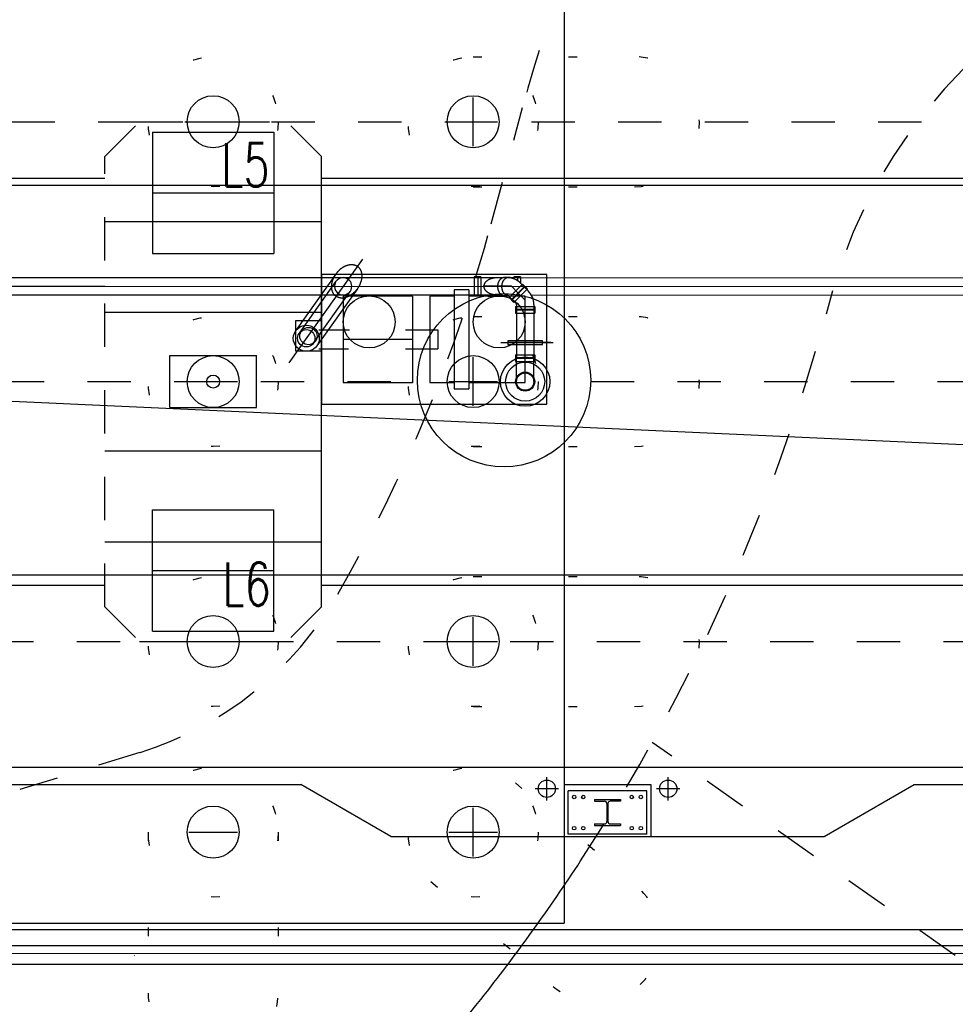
# Model space of a CAD drawing. Extents: x 0 to 1135, y 0 to 420.
# Tile 31 of 79: x 552 to 562, y 172 to 183. Entities that reach past the tile are written whole.
import ezdxf

# ---------------------------------------------------------------- set-up
doc = ezdxf.new("R2010")
doc.units = 0
doc.header["$LTSCALE"] = 2
doc.header["$MEASUREMENT"] = 0
for name, pattern in [('ACAD_ISO03W100', [0.5, 0.25, -0.25]), ('ACAD_ISO10W100W', [0.5, 0.25, -0.25]), ('AUSGEZOGEN', [0]), ('PUNKTX2', [0.5, 0, -0.5])]:
    doc.linetypes.add(name, pattern=pattern)
for name, color, linetype in [('Andere_Planungen', 15, 'CONTINUOUS'), ('Bahnachse', 7, 'CONTINUOUS'), ('Bestand', 8, 'CONTINUOUS'), ('BOESCHG', 8, 'AUSGEZOGEN'), ('FBRTOP', 8, 'AUSGEZOGEN'), ('Gleisachse', 7, 'CONTINUOUS'), ('GRENZL', 8, 'AUSGEZOGEN'), ('Ingenieurbauwerke', 15, 'CONTINUOUS')]:
    doc.layers.add(name, color=color, linetype=linetype)
doc.styles.add('ROMANS', font='romans.shx', dxfattribs={"width": 0.8})

msp = doc.modelspace()

# ---------------------------------------------------------------- linework, layer by layer
at = {"layer": 'Andere_Planungen', "linetype": 'ACAD_ISO03W100'}
for p, q in [((556.963, 180.819), (557.326, 182.163)), ((552.911, 174.718), (551.523, 174.288))]:
    msp.add_line(p, q, dxfattribs=at)
for centre, radius, start, end in [((578.566, 176.43), 22, 155.2996, 164.8932), ((566.66, 178.37), 6, 116.0179, 166.4428), ((539.585, 185.51), 18, 330.1321, 344.8932), ((539.585, 185.51), 22, 326.8069, 344.8932), ((551.726, 178.538), 4, 287.2384, 330.1321)]:
    msp.add_arc(centre, radius, start, end, dxfattribs=at)
at = {"layer": 'Andere_Planungen', "linetype": 'Continuous'}
for start, end in [(321.6703, 326.8069), (314.0785, 321.6703)]:
    msp.add_arc((539.585, 185.51), 22, start, end, dxfattribs=at)
at = {"layer": 'Bahnachse', "linetype": 'ACAD_ISO10W100W'}
for p, q in [((468.305, 179.002), (556.111, 178.999)), ((558.111, 178.999), (642.062, 178.99))]:
    msp.add_line(p, q, dxfattribs=at)
at = {"layer": 'Bahnachse', "linetype": 'Continuous'}
msp.add_circle((557.111, 179.014), 1, dxfattribs=at)
at = {"layer": 'Bestand', "linetype": 'ACAD_ISO03W100'}
msp.add_line((562.318, 172.373), (558.82, 174.832), dxfattribs=at)
at = {"layer": 'BOESCHG'}
msp.add_lwpolyline([(240.26, 195.624, 0.000002), (211.79, 195.527, 0.000005), (200.503, 195.488, 0.000082)], format="xyb", dxfattribs=at)
at = {"layer": 'FBRTOP', "const_width": 0.5}
for points in [[(159.506, 218.371, 0.000005), (172.006, 218.371, 0.000002), (185.995, 218.371, 0.000002), (197.006, 218.371, 0.000005), (209.506, 218.371, -0.000006), (222.006, 218.371, -0.000002), (236.976, 218.371, -0.000002), (247.006, 218.371)], [(250.479, 222.371, -0.000002), (263.664, 222.37, -0.000002), (272.005, 222.37, -0.000033)], [(159.506, 222.371, 0.000005), (172.006, 222.371, 0.000002), (185.995, 222.371, 0.000002), (197.006, 222.371, 0.000005), (209.506, 222.371, -0.000006), (222.006, 222.371, -0.000002), (236.976, 222.371, -0.000003), (247.006, 222.371)], [(277.692, 222.37, -0.00001), (297.005, 222.366, -0.000009), (311.07, 222.363, -0.000011), (322.006, 222.36, -0.00004), (334.506, 222.355, 0.000056), (347.007, 222.351, 0.000011), (348.74, 222.351, -0.000027), (350.474, 222.35, -0.00003), (355.78, 222.348, -0.00001), (372.005, 222.341, -0.000005), (384.506, 222.336, 0.000013), (397.006, 222.33, 0.000004), (409.506, 222.325, -0.000007), (422.006, 222.32, -0.000002), (434.506, 222.314, 0.000003), (447.005, 222.309), (481.396, 222.294, 0)], [(277.691, 218.37, -0.00001), (297.005, 218.366, -0.000009), (311.07, 218.363, -0.000011), (322.005, 218.36, -0.00004), (334.505, 218.355, 0.000056), (347.005, 218.351, 0.000011), (348.739, 218.351, -0.000027), (350.473, 218.35, -0.00003), (355.779, 218.348, -0.00001), (372.004, 218.341, -0.000005), (384.504, 218.336, 0.000013), (397.004, 218.33, 0.000004), (409.504, 218.325, -0.000007), (422.005, 218.32, -0.000002), (434.504, 218.314, 0.000003), (447.004, 218.309), (478.458, 218.295, 0)], [(250.479, 218.371, -0.000002), (263.664, 218.37, -0.000003), (272.005, 218.37, -0.000033)]]:
    msp.add_lwpolyline(points, format="xyb", dxfattribs=at)
at = {"layer": 'Gleisachse', "linetype": 'Continuous'}
for p, q in [((469.82, 181.272), (569.923, 181.266)), ((469.82, 176.772), (569.922, 176.766))]:
    msp.add_line(p, q, dxfattribs=at)
at = {"layer": 'GRENZL'}
msp.add_line((590.362, 176.991), (452.878, 183.267), dxfattribs=at)
at = {"layer": 'Ingenieurbauwerke', "linetype": 'Continuous'}
for p, q in [((557.805, 185.248), (557.805, 172.748)), ((556.755, 181.717), (556.755, 182.279)), ((553.474, 181.998), (554.036, 181.998)), ((556.474, 181.998), (557.036, 181.998)), ((553.055, 181.878), (554.455, 181.878)), ((553.055, 181.878), (553.055, 180.478)), ((554.455, 181.878), (554.455, 180.478)), ((555.005, 176.398), (555.005, 181.598)), ((545.505, 181.349), (552.505, 181.348)), ((555.005, 181.348), (577.755, 181.347)), ((553.055, 181.178), (554.455, 181.178)), ((552.505, 180.848), (555.005, 180.848)), ((553.055, 180.478), (554.455, 180.478)), ((555.478, 180.413), (554.629, 179.215)), ((555.185, 180.258), (555.188, 180.262)), ((555.188, 180.262), (555.191, 180.265)), ((555.191, 180.265), (555.194, 180.268)), ((555.194, 180.268), (555.197, 180.271)), ((555.197, 180.271), (555.2, 180.275)), ((555.2, 180.275), (555.203, 180.278)), ((555.203, 180.278), (555.206, 180.281)), ((555.206, 180.281), (555.209, 180.284)), ((555.209, 180.284), (555.212, 180.287)), ((555.212, 180.287), (555.215, 180.29)), ((555.215, 180.29), (555.218, 180.293)), ((555.218, 180.293), (555.221, 180.295)), ((555.221, 180.295), (555.225, 180.298)), ((555.225, 180.298), (555.228, 180.301)), ((555.228, 180.301), (555.231, 180.303)), ((555.231, 180.303), (555.234, 180.306)), ((555.234, 180.306), (555.238, 180.309)), ((555.238, 180.309), (555.241, 180.311)), ((555.241, 180.311), (555.244, 180.313)), ((555.244, 180.313), (555.248, 180.316)), ((555.248, 180.316), (555.251, 180.318)), ((555.251, 180.318), (555.255, 180.32)), ((555.255, 180.32), (555.258, 180.322)), ((555.258, 180.322), (555.262, 180.324)), ((555.262, 180.324), (555.265, 180.326)), ((555.265, 180.326), (555.269, 180.328)), ((555.269, 180.328), (555.272, 180.33)), ((555.272, 180.33), (555.276, 180.332)), ((555.276, 180.332), (555.279, 180.333)), ((555.279, 180.333), (555.283, 180.335)), ((555.283, 180.335), (555.286, 180.336)), ((555.286, 180.336), (555.29, 180.338)), ((555.29, 180.338), (555.293, 180.339)), ((555.293, 180.339), (555.297, 180.34)), ((555.297, 180.34), (555.301, 180.342)), ((555.301, 180.342), (555.304, 180.343)), ((555.304, 180.343), (555.308, 180.344)), ((555.308, 180.344), (555.311, 180.345)), ((555.311, 180.345), (555.315, 180.346)), ((555.315, 180.346), (555.318, 180.347)), ((555.318, 180.347), (555.322, 180.347)), ((555.322, 180.347), (555.325, 180.348)), ((555.325, 180.348), (555.329, 180.348)), ((555.329, 180.348), (555.332, 180.349)), ((555.332, 180.349), (555.336, 180.349)), ((555.336, 180.349), (555.339, 180.35)), ((555.339, 180.35), (555.343, 180.35)), ((555.343, 180.35), (555.346, 180.35)), ((555.346, 180.35), (555.35, 180.35)), ((555.35, 180.35), (555.353, 180.35)), ((555.353, 180.35), (555.356, 180.35)), ((555.356, 180.35), (555.36, 180.35)), ((555.36, 180.35), (555.363, 180.35)), ((555.363, 180.35), (555.366, 180.349)), ((555.366, 180.349), (555.369, 180.349)), ((555.369, 180.349), (555.373, 180.349)), ((555.373, 180.349), (555.376, 180.348)), ((555.376, 180.348), (555.379, 180.347)), ((555.379, 180.347), (555.382, 180.347)), ((555.382, 180.347), (555.385, 180.346)), ((555.385, 180.346), (555.388, 180.345)), ((555.388, 180.345), (555.391, 180.344)), ((555.391, 180.344), (555.394, 180.343)), ((555.394, 180.343), (555.397, 180.342)), ((555.397, 180.342), (555.4, 180.341)), ((555.4, 180.341), (555.403, 180.339)), ((555.403, 180.339), (555.406, 180.338)), ((555.406, 180.338), (555.408, 180.336)), ((555.408, 180.336), (555.411, 180.335)), ((555.411, 180.335), (555.414, 180.333)), ((555.414, 180.333), (555.416, 180.332)), ((555.416, 180.332), (555.419, 180.33)), ((555.419, 180.33), (555.421, 180.328)), ((555.421, 180.328), (555.424, 180.326)), ((555.424, 180.326), (555.426, 180.324)), ((555.426, 180.324), (555.428, 180.322)), ((555.428, 180.322), (555.431, 180.32)), ((555.431, 180.32), (555.433, 180.318)), ((555.433, 180.318), (555.435, 180.316)), ((555.435, 180.316), (555.437, 180.314)), ((555.437, 180.314), (555.439, 180.311)), ((555.439, 180.311), (555.441, 180.309)), ((555.441, 180.309), (555.443, 180.306)), ((555.443, 180.306), (555.445, 180.304)), ((555.445, 180.304), (555.447, 180.301)), ((555.447, 180.301), (555.449, 180.298)), ((555.449, 180.298), (555.45, 180.296)), ((555.45, 180.296), (555.452, 180.293)), ((555.452, 180.293), (555.453, 180.29)), ((555.453, 180.29), (555.455, 180.287)), ((555.455, 180.287), (555.456, 180.284)), ((555.456, 180.284), (555.458, 180.281)), ((555.458, 180.281), (555.459, 180.278)), ((555.459, 180.278), (555.46, 180.275)), ((555.46, 180.275), (555.461, 180.272)), ((555.461, 180.272), (555.462, 180.269)), ((555.462, 180.269), (555.463, 180.265)), ((555.463, 180.265), (555.464, 180.262)), ((555.464, 180.262), (555.465, 180.259)), ((542.614, 180.199), (552.505, 180.198)), ((552.505, 180.198), (557.096, 180.198)), ((555.179, 180.25), (554.707, 179.585)), ((554.75, 179.559), (555.175, 180.158)), ((557.605, 180.236), (555.005, 180.236)), ((555.005, 180.236), (555.005, 178.736)), ((555.129, 180.146), (555.13, 180.148)), ((555.13, 180.151), (555.131, 180.153)), ((555.13, 180.15), (555.13, 180.151)), ((555.13, 180.148), (555.13, 180.15)), ((555.131, 180.155), (555.132, 180.156)), ((555.131, 180.153), (555.131, 180.155)), ((555.132, 180.158), (555.133, 180.16)), ((555.132, 180.156), (555.132, 180.158)), ((555.133, 180.161), (555.134, 180.163)), ((555.133, 180.16), (555.133, 180.161)), ((555.134, 180.165), (555.135, 180.167)), ((555.134, 180.163), (555.134, 180.165)), ((555.135, 180.167), (555.136, 180.168)), ((555.136, 180.17), (555.137, 180.172)), ((555.136, 180.168), (555.136, 180.17)), ((555.137, 180.173), (555.138, 180.175)), ((555.137, 180.172), (555.137, 180.173)), ((555.138, 180.175), (555.139, 180.177)), ((555.139, 180.178), (555.14, 180.18)), ((555.139, 180.177), (555.139, 180.178)), ((555.14, 180.18), (555.141, 180.184)), ((555.141, 180.184), (555.143, 180.188)), ((555.143, 180.188), (555.145, 180.192)), ((555.145, 180.192), (555.146, 180.196)), ((555.146, 180.196), (555.148, 180.2)), ((555.148, 180.2), (555.15, 180.204)), ((555.15, 180.204), (555.152, 180.207)), ((555.152, 180.207), (555.154, 180.211)), ((555.154, 180.211), (555.156, 180.215)), ((555.156, 180.215), (555.158, 180.219)), ((555.158, 180.219), (555.161, 180.223)), ((555.161, 180.223), (555.163, 180.226)), ((555.163, 180.226), (555.165, 180.23)), ((555.165, 180.23), (555.167, 180.234)), ((555.167, 180.234), (555.17, 180.237)), ((555.17, 180.237), (555.172, 180.241)), ((555.172, 180.241), (555.175, 180.244)), ((555.175, 180.244), (555.177, 180.248)), ((555.177, 180.248), (555.18, 180.251)), ((555.18, 180.251), (555.183, 180.255)), ((555.183, 180.255), (555.185, 180.258)), ((555.458, 180.148), (555.457, 180.146)), ((555.459, 180.15), (555.458, 180.148)), ((555.46, 180.153), (555.459, 180.15)), ((555.461, 180.157), (555.46, 180.155)), ((555.46, 180.155), (555.46, 180.153)), ((555.462, 180.159), (555.461, 180.157)), ((555.463, 180.164), (555.462, 180.162)), ((555.462, 180.162), (555.462, 180.159)), ((555.464, 180.169), (555.463, 180.166)), ((555.463, 180.166), (555.463, 180.164)), ((555.465, 180.173), (555.464, 180.171)), ((555.464, 180.171), (555.464, 180.169)), ((555.465, 180.259), (555.466, 180.255)), ((555.466, 180.178), (555.465, 180.175)), ((555.465, 180.175), (555.465, 180.173)), ((555.466, 180.255), (555.467, 180.252)), ((555.467, 180.182), (555.466, 180.18)), ((555.466, 180.18), (555.466, 180.178)), ((555.467, 180.252), (555.467, 180.248)), ((555.467, 180.248), (555.468, 180.245)), ((555.468, 180.189), (555.467, 180.187)), ((555.467, 180.187), (555.467, 180.184)), ((555.467, 180.184), (555.467, 180.182)), ((555.468, 180.245), (555.468, 180.241)), ((555.468, 180.241), (555.469, 180.238)), ((555.469, 180.198), (555.468, 180.196)), ((555.468, 180.196), (555.468, 180.193)), ((555.468, 180.193), (555.468, 180.191)), ((555.468, 180.191), (555.468, 180.189)), ((555.469, 180.238), (555.469, 180.234)), ((555.469, 180.234), (555.469, 180.23)), ((555.469, 180.23), (555.469, 180.228)), ((555.469, 180.228), (555.47, 180.226)), ((555.47, 180.209), (555.469, 180.207)), ((555.469, 180.207), (555.469, 180.204)), ((555.469, 180.204), (555.469, 180.202)), ((555.469, 180.202), (555.469, 180.2)), ((555.469, 180.2), (555.469, 180.198)), ((555.47, 180.226), (555.47, 180.224)), ((555.47, 180.224), (555.47, 180.222)), ((555.47, 180.222), (555.47, 180.22)), ((555.47, 180.22), (555.47, 180.218)), ((555.47, 180.218), (555.47, 180.215)), ((555.47, 180.215), (555.47, 180.213)), ((555.47, 180.213), (555.47, 180.211)), ((555.47, 180.211), (555.47, 180.209)), ((556.845, 180.208), (556.768, 180.208)), ((556.768, 180.208), (556.768, 179.988)), ((556.809, 180.198), (556.809, 179.998)), ((556.845, 180.208), (556.845, 179.988)), ((556.898, 180.145), (556.9, 180.148)), ((556.9, 180.148), (556.901, 180.15)), ((556.901, 180.15), (556.903, 180.152)), ((556.903, 180.152), (556.905, 180.154)), ((556.905, 180.154), (556.907, 180.156)), ((556.907, 180.156), (556.909, 180.158)), ((556.909, 180.158), (556.911, 180.16)), ((556.911, 180.16), (556.913, 180.162)), ((556.913, 180.162), (556.916, 180.164)), ((556.916, 180.164), (556.918, 180.165)), ((556.918, 180.165), (556.92, 180.167)), ((556.92, 180.167), (556.923, 180.169)), ((556.923, 180.169), (556.925, 180.171)), ((556.925, 180.171), (556.928, 180.172)), ((556.928, 180.172), (556.93, 180.174)), ((556.93, 180.174), (556.933, 180.176)), ((556.933, 180.176), (556.936, 180.177)), ((556.936, 180.177), (556.938, 180.179)), ((556.938, 180.179), (556.941, 180.18)), ((556.941, 180.18), (556.944, 180.181)), ((556.944, 180.181), (556.947, 180.183)), ((556.947, 180.183), (556.95, 180.184)), ((556.95, 180.184), (556.953, 180.185)), ((556.953, 180.185), (556.956, 180.186)), ((556.956, 180.186), (556.959, 180.188)), ((556.959, 180.188), (556.962, 180.189)), ((556.962, 180.189), (556.965, 180.19)), ((556.965, 180.19), (556.969, 180.191)), ((556.969, 180.191), (556.972, 180.192)), ((556.972, 180.192), (556.975, 180.192)), ((556.975, 180.192), (556.978, 180.193)), ((556.978, 180.193), (556.982, 180.194)), ((556.982, 180.194), (556.985, 180.195)), ((556.985, 180.195), (556.988, 180.195)), ((556.988, 180.195), (556.992, 180.196)), ((556.992, 180.196), (556.995, 180.196)), ((556.995, 180.196), (556.998, 180.197)), ((556.998, 180.197), (557.002, 180.197)), ((557.002, 180.197), (557.005, 180.198)), ((557.005, 180.198), (557.009, 180.198)), ((557.009, 180.198), (557.012, 180.198)), ((557.012, 180.198), (557.016, 180.198)), ((557.016, 180.198), (557.019, 180.198)), ((557.019, 180.198), (557.023, 180.198)), ((557.049, 180.145), (557.05, 180.148)), ((557.05, 180.148), (557.051, 180.15)), ((557.051, 180.15), (557.052, 180.152)), ((557.052, 180.152), (557.053, 180.154)), ((557.053, 180.154), (557.054, 180.157)), ((557.054, 180.157), (557.055, 180.159)), ((557.055, 180.159), (557.056, 180.161)), ((557.056, 180.161), (557.058, 180.163)), ((557.058, 180.163), (557.059, 180.165)), ((557.059, 180.165), (557.06, 180.167)), ((557.06, 180.167), (557.061, 180.169)), ((557.061, 180.169), (557.063, 180.171)), ((557.063, 180.171), (557.064, 180.173)), ((557.064, 180.173), (557.066, 180.175)), ((557.066, 180.175), (557.067, 180.176)), ((557.067, 180.176), (557.068, 180.178)), ((557.068, 180.178), (557.07, 180.18)), ((557.07, 180.18), (557.072, 180.181)), ((557.072, 180.181), (557.073, 180.183)), ((557.073, 180.183), (557.075, 180.184)), ((557.075, 180.184), (557.076, 180.186)), ((557.076, 180.186), (557.078, 180.187)), ((557.078, 180.187), (557.08, 180.189)), ((557.08, 180.189), (557.081, 180.19)), ((557.081, 180.19), (557.083, 180.191)), ((557.083, 180.191), (557.085, 180.192)), ((557.085, 180.192), (557.087, 180.193)), ((557.086, 180.198), (557.096, 180.198)), ((557.087, 180.193), (557.088, 180.195)), ((557.088, 180.195), (557.09, 180.196)), ((557.09, 180.196), (557.092, 180.197)), ((557.092, 180.197), (557.094, 180.197)), ((557.094, 180.197), (557.096, 180.198)), ((557.096, 180.198), (557.097, 180.199)), ((557.096, 180.145), (557.097, 180.148)), ((557.097, 180.199), (557.099, 180.2)), ((557.097, 180.148), (557.098, 180.151)), ((557.098, 180.151), (557.099, 180.153)), ((557.099, 180.2), (557.101, 180.2)), ((557.099, 180.153), (557.1, 180.155)), ((557.1, 180.155), (557.101, 180.158)), ((557.101, 180.2), (557.103, 180.201)), ((557.101, 180.158), (557.102, 180.16)), ((557.102, 180.16), (557.104, 180.163)), ((557.103, 180.201), (557.105, 180.201)), ((557.104, 180.163), (557.105, 180.165)), ((557.105, 180.201), (557.107, 180.202)), ((557.105, 180.165), (557.107, 180.167)), ((557.107, 180.202), (557.109, 180.202)), ((557.107, 180.167), (557.108, 180.169)), ((557.108, 180.169), (557.11, 180.171)), ((557.109, 180.202), (557.111, 180.202)), ((557.11, 180.171), (557.111, 180.173)), ((557.111, 180.202), (557.113, 180.203)), ((557.111, 180.173), (557.113, 180.175)), ((557.113, 180.203), (557.115, 180.203)), ((557.113, 180.175), (557.114, 180.177)), ((557.114, 180.177), (557.116, 180.179)), ((557.115, 180.203), (557.117, 180.203)), ((557.116, 180.179), (557.118, 180.181)), ((557.117, 180.203), (557.168, 180.203)), ((557.117, 180.203), (557.119, 180.203)), ((557.118, 180.181), (557.119, 180.183)), ((557.119, 180.203), (557.121, 180.203)), ((557.119, 180.183), (557.121, 180.184)), ((557.121, 180.184), (557.123, 180.186)), ((557.123, 180.186), (557.125, 180.188)), ((557.125, 180.188), (557.127, 180.189)), ((557.127, 180.189), (557.128, 180.191)), ((557.128, 180.191), (557.13, 180.192)), ((557.13, 180.192), (557.132, 180.193)), ((557.132, 180.193), (557.134, 180.194)), ((557.134, 180.194), (557.136, 180.195)), ((557.136, 180.195), (557.138, 180.196)), ((557.138, 180.196), (557.14, 180.197)), ((557.14, 180.197), (557.142, 180.198)), ((557.142, 180.198), (557.144, 180.199)), ((557.142, 180.198), (575.209, 180.197)), ((557.142, 180.198), (557.146, 180.198)), ((557.142, 180.198), (557.265, 180.198)), ((557.142, 180.198), (557.265, 180.198)), ((557.144, 180.199), (557.147, 180.2)), ((557.147, 180.2), (557.149, 180.201)), ((557.149, 180.201), (557.151, 180.201)), ((557.151, 180.201), (557.153, 180.202)), ((557.153, 180.202), (557.155, 180.202)), ((557.155, 180.202), (557.157, 180.202)), ((557.157, 180.202), (557.159, 180.203)), ((557.159, 180.203), (557.161, 180.203)), ((557.161, 180.203), (557.164, 180.203)), ((557.164, 180.203), (557.166, 180.203)), ((557.166, 180.203), (557.168, 180.203)), ((557.168, 180.203), (557.17, 180.203)), ((557.17, 180.203), (557.172, 180.203)), ((557.172, 180.203), (557.174, 180.202)), ((557.174, 180.202), (557.177, 180.202)), ((557.177, 180.202), (557.179, 180.202)), ((557.179, 180.202), (557.181, 180.201)), ((557.181, 180.201), (557.183, 180.2)), ((557.183, 180.2), (557.185, 180.2)), ((557.185, 180.2), (557.187, 180.199)), ((557.187, 180.199), (557.189, 180.198)), ((557.189, 180.198), (557.191, 180.197)), ((557.191, 180.197), (557.193, 180.196)), ((557.224, 180.208), (557.224, 180.184)), ((557.301, 180.208), (557.224, 180.208)), ((557.265, 180.198), (557.265, 180.163)), ((557.301, 180.208), (557.301, 180.134)), ((557.605, 178.736), (557.605, 180.236)), ((527.514, 180.1), (552.505, 180.098)), ((552.505, 180.098), (576.742, 180.097)), ((554.909, 179.438), (555.336, 180.039)), ((555.419, 180.069), (554.952, 179.411)), ((555.123, 180.109), (555.124, 180.111)), ((555.123, 180.108), (555.123, 180.109)), ((555.123, 180.106), (555.123, 180.108)), ((555.123, 180.104), (555.123, 180.106)), ((555.123, 180.103), (555.123, 180.104)), ((555.123, 180.101), (555.123, 180.103)), ((555.123, 180.1), (555.123, 180.101)), ((555.123, 180.098), (555.123, 180.1)), ((555.123, 180.096), (555.123, 180.098)), ((555.123, 180.095), (555.123, 180.096)), ((555.123, 180.093), (555.123, 180.095)), ((555.123, 180.091), (555.123, 180.093)), ((555.123, 180.09), (555.123, 180.091)), ((555.123, 180.088), (555.123, 180.09)), ((555.123, 180.087), (555.123, 180.088)), ((555.123, 180.085), (555.123, 180.087)), ((555.123, 180.084), (555.123, 180.085)), ((555.123, 180.082), (555.123, 180.084)), ((555.123, 180.08), (555.123, 180.082)), ((555.124, 180.079), (555.123, 180.08)), ((555.124, 180.119), (555.125, 180.121)), ((555.124, 180.118), (555.124, 180.119)), ((555.124, 180.116), (555.124, 180.118)), ((555.124, 180.114), (555.124, 180.116)), ((555.124, 180.113), (555.124, 180.114)), ((555.124, 180.111), (555.124, 180.113)), ((555.124, 180.077), (555.124, 180.079)), ((555.124, 180.076), (555.124, 180.077)), ((555.124, 180.074), (555.124, 180.076)), ((555.124, 180.073), (555.124, 180.074)), ((555.124, 180.071), (555.124, 180.073)), ((555.125, 180.07), (555.124, 180.071)), ((555.125, 180.126), (555.126, 180.128)), ((555.125, 180.124), (555.125, 180.126)), ((555.125, 180.123), (555.125, 180.124)), ((555.125, 180.121), (555.125, 180.123)), ((555.125, 180.068), (555.125, 180.07)), ((555.125, 180.067), (555.125, 180.068)), ((555.125, 180.065), (555.125, 180.067)), ((555.126, 180.064), (555.125, 180.065)), ((555.126, 180.133), (555.127, 180.134)), ((555.126, 180.131), (555.126, 180.133)), ((555.126, 180.129), (555.126, 180.131)), ((555.126, 180.128), (555.126, 180.129)), ((555.126, 180.062), (555.126, 180.064)), ((555.126, 180.061), (555.126, 180.062)), ((555.126, 180.059), (555.126, 180.061)), ((555.127, 180.058), (555.126, 180.059)), ((555.127, 180.138), (555.128, 180.139)), ((555.127, 180.136), (555.127, 180.138)), ((555.127, 180.134), (555.127, 180.136)), ((555.127, 180.056), (555.127, 180.058)), ((555.127, 180.055), (555.127, 180.056)), ((555.128, 180.053), (555.127, 180.055)), ((555.128, 180.143), (555.129, 180.144)), ((555.128, 180.141), (555.128, 180.143)), ((555.128, 180.139), (555.128, 180.141)), ((555.128, 180.052), (555.128, 180.053)), ((555.128, 180.05), (555.128, 180.052)), ((555.129, 180.049), (555.128, 180.05)), ((555.129, 180.144), (555.129, 180.146)), ((555.129, 180.048), (555.129, 180.049)), ((555.13, 180.046), (555.129, 180.048)), ((555.13, 180.045), (555.13, 180.046)), ((555.131, 180.043), (555.13, 180.045)), ((555.131, 180.042), (555.131, 180.043)), ((555.131, 180.041), (555.131, 180.042)), ((555.132, 180.039), (555.131, 180.041)), ((555.132, 180.038), (555.132, 180.039)), ((555.133, 180.037), (555.132, 180.038)), ((555.133, 180.035), (555.133, 180.037)), ((555.134, 180.034), (555.133, 180.035)), ((555.134, 180.033), (555.134, 180.034)), ((555.39, 180.035), (555.388, 180.033)), ((555.392, 180.037), (555.39, 180.035)), ((555.393, 180.039), (555.392, 180.037)), ((555.395, 180.04), (555.393, 180.039)), ((555.397, 180.042), (555.395, 180.04)), ((555.398, 180.044), (555.397, 180.042)), ((555.4, 180.046), (555.398, 180.044)), ((555.402, 180.048), (555.4, 180.046)), ((555.403, 180.05), (555.402, 180.048)), ((555.405, 180.052), (555.403, 180.05)), ((555.406, 180.054), (555.405, 180.052)), ((555.408, 180.056), (555.406, 180.054)), ((555.41, 180.057), (555.408, 180.056)), ((555.411, 180.059), (555.41, 180.057)), ((555.413, 180.061), (555.411, 180.059)), ((555.414, 180.063), (555.413, 180.061)), ((555.416, 180.065), (555.414, 180.063)), ((555.417, 180.067), (555.416, 180.065)), ((555.419, 180.069), (555.417, 180.067)), ((555.42, 180.071), (555.419, 180.069)), ((555.421, 180.074), (555.42, 180.071)), ((555.423, 180.076), (555.421, 180.074)), ((555.424, 180.078), (555.423, 180.076)), ((555.426, 180.08), (555.424, 180.078)), ((555.427, 180.082), (555.426, 180.08)), ((555.428, 180.084), (555.427, 180.082)), ((555.43, 180.086), (555.428, 180.084)), ((555.431, 180.088), (555.43, 180.086)), ((555.432, 180.09), (555.431, 180.088)), ((555.433, 180.092), (555.432, 180.09)), ((555.435, 180.095), (555.433, 180.092)), ((555.436, 180.097), (555.435, 180.095)), ((555.437, 180.099), (555.436, 180.097)), ((555.438, 180.101), (555.437, 180.099)), ((555.439, 180.103), (555.438, 180.101)), ((555.44, 180.105), (555.439, 180.103)), ((555.442, 180.108), (555.44, 180.105)), ((555.443, 180.11), (555.442, 180.108)), ((555.444, 180.112), (555.443, 180.11)), ((555.445, 180.114), (555.444, 180.112)), ((555.446, 180.117), (555.445, 180.114)), ((555.447, 180.119), (555.446, 180.117)), ((555.448, 180.121), (555.447, 180.119)), ((555.449, 180.123), (555.448, 180.121)), ((555.45, 180.125), (555.449, 180.123)), ((555.451, 180.128), (555.45, 180.125)), ((555.452, 180.13), (555.451, 180.128)), ((555.453, 180.132), (555.452, 180.13)), ((555.454, 180.137), (555.453, 180.134)), ((555.453, 180.134), (555.453, 180.132)), ((555.455, 180.139), (555.454, 180.137)), ((555.456, 180.141), (555.455, 180.139)), ((555.457, 180.144), (555.456, 180.141)), ((555.457, 180.146), (555.457, 180.144)), ((556.705, 180.056), (556.535, 180.056)), ((556.535, 180.056), (556.535, 178.916)), ((556.705, 180.056), (556.705, 178.916)), ((557.196, 180.098), (556.872, 180.098)), ((556.881, 180.101), (556.882, 180.103)), ((556.881, 180.098), (556.881, 180.101)), ((556.881, 180.096), (556.881, 180.098)), ((556.882, 180.093), (556.881, 180.096)), ((556.882, 180.111), (556.883, 180.113)), ((556.882, 180.108), (556.882, 180.111)), ((556.882, 180.106), (556.882, 180.108)), ((556.882, 180.103), (556.882, 180.106)), ((556.882, 180.091), (556.882, 180.093)), ((556.882, 180.089), (556.882, 180.091)), ((556.882, 180.086), (556.882, 180.089)), ((556.883, 180.084), (556.882, 180.086)), ((556.883, 180.115), (556.884, 180.118)), ((556.883, 180.113), (556.883, 180.115)), ((556.883, 180.081), (556.883, 180.084)), ((556.884, 180.079), (556.883, 180.081)), ((556.884, 180.118), (556.885, 180.12)), ((556.885, 180.076), (556.884, 180.079)), ((556.885, 180.12), (556.886, 180.123)), ((556.886, 180.074), (556.885, 180.076)), ((556.886, 180.125), (556.887, 180.127)), ((556.886, 180.123), (556.886, 180.125)), ((556.886, 180.072), (556.886, 180.074)), ((556.887, 180.069), (556.886, 180.072)), ((556.887, 180.127), (556.888, 180.13)), ((556.888, 180.067), (556.887, 180.069)), ((556.888, 180.13), (556.89, 180.132)), ((556.89, 180.065), (556.888, 180.067)), ((556.89, 180.132), (556.891, 180.134)), ((556.891, 180.062), (556.89, 180.065)), ((556.891, 180.134), (556.892, 180.137)), ((556.892, 180.06), (556.891, 180.062)), ((556.892, 180.137), (556.893, 180.139)), ((556.893, 180.058), (556.892, 180.06)), ((556.893, 180.139), (556.895, 180.141)), ((556.895, 180.056), (556.893, 180.058)), ((556.895, 180.141), (556.896, 180.143)), ((556.896, 180.053), (556.895, 180.056)), ((556.896, 180.143), (556.898, 180.145)), ((556.898, 180.051), (556.896, 180.053)), ((556.9, 180.049), (556.898, 180.051)), ((556.901, 180.047), (556.9, 180.049)), ((556.903, 180.045), (556.901, 180.047)), ((556.905, 180.043), (556.903, 180.045)), ((556.907, 180.041), (556.905, 180.043)), ((556.909, 180.039), (556.907, 180.041)), ((556.911, 180.037), (556.909, 180.039)), ((556.913, 180.035), (556.911, 180.037)), ((556.916, 180.033), (556.913, 180.035)), ((557.04, 180.105), (557.041, 180.107)), ((557.04, 180.102), (557.04, 180.105)), ((557.04, 180.099), (557.04, 180.102)), ((557.04, 180.097), (557.04, 180.099)), ((557.04, 180.094), (557.04, 180.097)), ((557.04, 180.091), (557.04, 180.094)), ((557.04, 180.089), (557.04, 180.091)), ((557.04, 180.086), (557.04, 180.089)), ((557.041, 180.084), (557.04, 180.086)), ((557.041, 180.115), (557.042, 180.118)), ((557.041, 180.113), (557.041, 180.115)), ((557.041, 180.11), (557.041, 180.113)), ((557.041, 180.107), (557.041, 180.11)), ((557.041, 180.081), (557.041, 180.084)), ((557.041, 180.078), (557.041, 180.081)), ((557.041, 180.076), (557.041, 180.078)), ((557.042, 180.073), (557.041, 180.076)), ((557.042, 180.12), (557.043, 180.123)), ((557.042, 180.118), (557.042, 180.12)), ((557.042, 180.071), (557.042, 180.073)), ((557.043, 180.068), (557.042, 180.071)), ((557.043, 180.126), (557.044, 180.128)), ((557.043, 180.123), (557.043, 180.126)), ((557.043, 180.065), (557.043, 180.068)), ((557.044, 180.063), (557.043, 180.065)), ((557.044, 180.131), (557.045, 180.133)), ((557.044, 180.128), (557.044, 180.131)), ((557.044, 180.06), (557.044, 180.063)), ((557.045, 180.058), (557.044, 180.06)), ((557.045, 180.133), (557.046, 180.136)), ((557.046, 180.055), (557.045, 180.058)), ((557.046, 180.136), (557.047, 180.138)), ((557.047, 180.053), (557.046, 180.055)), ((557.047, 180.14), (557.048, 180.143)), ((557.047, 180.138), (557.047, 180.14)), ((557.047, 180.05), (557.047, 180.053)), ((557.048, 180.048), (557.047, 180.05)), ((557.048, 180.143), (557.049, 180.145)), ((557.049, 180.046), (557.048, 180.048)), ((557.05, 180.043), (557.049, 180.046)), ((557.051, 180.041), (557.05, 180.043)), ((557.052, 180.039), (557.051, 180.041)), ((557.053, 180.037), (557.052, 180.039)), ((557.054, 180.034), (557.053, 180.037)), ((557.055, 180.032), (557.054, 180.034)), ((557.087, 180.112), (557.088, 180.115)), ((557.087, 180.109), (557.087, 180.112)), ((557.087, 180.106), (557.087, 180.109)), ((557.087, 180.103), (557.087, 180.106)), ((557.087, 180.1), (557.087, 180.103)), ((557.087, 180.097), (557.087, 180.1)), ((557.087, 180.095), (557.087, 180.097)), ((557.087, 180.092), (557.087, 180.095)), ((557.087, 180.089), (557.087, 180.092)), ((557.087, 180.086), (557.087, 180.089)), ((557.087, 180.083), (557.087, 180.086)), ((557.087, 180.08), (557.087, 180.083)), ((557.088, 180.077), (557.087, 180.08)), ((557.088, 180.118), (557.089, 180.121)), ((557.088, 180.115), (557.088, 180.118)), ((557.088, 180.074), (557.088, 180.077)), ((557.089, 180.071), (557.088, 180.074)), ((557.089, 180.124), (557.09, 180.126)), ((557.089, 180.121), (557.089, 180.124)), ((557.089, 180.068), (557.089, 180.071)), ((557.09, 180.066), (557.089, 180.068)), ((557.09, 180.126), (557.091, 180.129)), ((557.09, 180.063), (557.09, 180.066)), ((557.091, 180.06), (557.09, 180.063)), ((557.091, 180.132), (557.092, 180.135)), ((557.091, 180.129), (557.091, 180.132)), ((557.092, 180.057), (557.091, 180.06)), ((557.092, 180.135), (557.093, 180.137)), ((557.093, 180.054), (557.092, 180.057)), ((557.093, 180.137), (557.094, 180.14)), ((557.093, 180.052), (557.093, 180.054)), ((557.094, 180.049), (557.093, 180.052)), ((557.094, 180.14), (557.095, 180.143)), ((557.095, 180.046), (557.094, 180.049)), ((557.095, 180.143), (557.096, 180.145)), ((557.096, 180.044), (557.095, 180.046)), ((557.097, 180.041), (557.096, 180.044)), ((557.098, 180.039), (557.097, 180.041)), ((557.1, 180.036), (557.098, 180.039)), ((557.101, 180.034), (557.1, 180.036)), ((557.102, 180.032), (557.101, 180.034)), ((557.171, 179.968), (557.326, 180.123)), ((557.196, 180.098), (557.274, 180.02)), ((557.345, 180.091), (557.203, 179.949)), ((557.345, 180.091), (557.203, 179.949)), ((557.346, 180.089), (557.205, 179.948)), ((557.348, 180.087), (557.207, 179.946)), ((557.348, 180.087), (557.207, 179.946)), ((557.225, 179.913), (557.381, 180.069)), ((557.345, 180.091), (557.302, 180.134)), ((557.326, 180.123), (557.381, 180.069)), ((557.348, 180.087), (557.391, 180.045)), ((542.625, 179.999), (552.505, 179.998)), ((552.505, 179.998), (557.085, 179.998)), ((555.135, 180.031), (555.134, 180.033)), ((555.136, 180.03), (555.135, 180.031)), ((555.136, 180.029), (555.136, 180.03)), ((555.137, 180.028), (555.136, 180.029)), ((555.137, 180.026), (555.137, 180.028)), ((555.138, 180.025), (555.137, 180.026)), ((555.139, 180.024), (555.138, 180.025)), ((555.139, 180.023), (555.139, 180.024)), ((555.14, 180.021), (555.139, 180.023)), ((555.141, 180.02), (555.14, 180.021)), ((555.141, 180.019), (555.141, 180.02)), ((555.142, 180.018), (555.141, 180.019)), ((555.143, 180.017), (555.142, 180.018)), ((555.143, 180.015), (555.143, 180.017)), ((555.144, 180.014), (555.143, 180.015)), ((555.145, 180.013), (555.144, 180.014)), ((555.146, 180.012), (555.145, 180.013)), ((555.146, 180.011), (555.146, 180.012)), ((555.147, 180.01), (555.146, 180.011)), ((555.148, 180.009), (555.147, 180.01)), ((555.149, 180.008), (555.148, 180.009)), ((555.149, 180.006), (555.149, 180.008)), ((555.15, 180.005), (555.149, 180.006)), ((555.151, 180.004), (555.15, 180.005)), ((555.152, 180.003), (555.151, 180.004)), ((555.153, 180.002), (555.152, 180.003)), ((555.154, 180.001), (555.153, 180.002)), ((555.154, 180), (555.154, 180.001)), ((555.155, 179.999), (555.154, 180)), ((555.156, 179.998), (555.155, 179.999)), ((555.157, 179.997), (555.156, 179.998)), ((555.158, 179.996), (555.157, 179.997)), ((555.159, 179.995), (555.158, 179.996)), ((555.16, 179.994), (555.159, 179.995)), ((555.161, 179.993), (555.16, 179.994)), ((555.162, 179.993), (555.161, 179.993)), ((555.163, 179.992), (555.162, 179.993)), ((555.164, 179.991), (555.163, 179.992)), ((555.164, 179.99), (555.164, 179.991)), ((555.165, 179.989), (555.164, 179.99)), ((555.166, 179.989), (555.165, 179.989)), ((555.167, 179.988), (555.166, 179.989)), ((555.168, 179.987), (555.167, 179.988)), ((555.169, 179.986), (555.168, 179.987)), ((555.17, 179.986), (555.169, 179.986)), ((555.171, 179.985), (555.17, 179.986)), ((555.172, 179.984), (555.171, 179.985)), ((555.173, 179.983), (555.172, 179.984)), ((555.174, 179.983), (555.173, 179.983)), ((555.175, 179.982), (555.174, 179.983)), ((555.176, 179.981), (555.175, 179.982)), ((555.177, 179.981), (555.176, 179.981)), ((555.178, 179.98), (555.177, 179.981)), ((555.179, 179.979), (555.178, 179.98)), ((555.18, 179.979), (555.179, 179.979)), ((555.181, 179.978), (555.18, 179.979)), ((555.182, 179.977), (555.181, 179.978)), ((555.183, 179.977), (555.182, 179.977)), ((555.184, 179.976), (555.183, 179.977)), ((555.185, 179.976), (555.184, 179.976)), ((555.186, 179.975), (555.185, 179.976)), ((555.187, 179.975), (555.186, 179.975)), ((555.189, 179.974), (555.187, 179.975)), ((555.19, 179.974), (555.189, 179.974)), ((555.191, 179.973), (555.19, 179.974)), ((555.192, 179.973), (555.191, 179.973)), ((555.193, 179.972), (555.192, 179.973)), ((555.194, 179.972), (555.193, 179.972)), ((555.195, 179.971), (555.194, 179.972)), ((555.196, 179.971), (555.195, 179.971)), ((555.198, 179.97), (555.196, 179.971)), ((555.199, 179.97), (555.198, 179.97)), ((555.2, 179.969), (555.199, 179.97)), ((555.201, 179.969), (555.2, 179.969)), ((555.202, 179.969), (555.201, 179.969)), ((555.203, 179.968), (555.202, 179.969)), ((555.205, 179.968), (555.203, 179.968)), ((555.206, 179.967), (555.205, 179.968)), ((555.207, 179.967), (555.206, 179.967)), ((555.208, 179.967), (555.207, 179.967)), ((555.209, 179.966), (555.208, 179.967)), ((555.211, 179.966), (555.209, 179.966)), ((555.212, 179.966), (555.211, 179.966)), ((555.213, 179.966), (555.212, 179.966)), ((555.214, 179.965), (555.213, 179.966)), ((555.215, 179.965), (555.214, 179.965)), ((555.217, 179.965), (555.215, 179.965)), ((555.218, 179.965), (555.217, 179.965)), ((555.219, 179.964), (555.218, 179.965)), ((555.22, 179.964), (555.219, 179.964)), ((555.222, 179.964), (555.22, 179.964)), ((555.223, 179.964), (555.222, 179.964)), ((555.224, 179.964), (555.223, 179.964)), ((555.226, 179.963), (555.224, 179.964)), ((555.227, 179.963), (555.226, 179.963)), ((555.228, 179.963), (555.227, 179.963)), ((555.229, 179.963), (555.228, 179.963)), ((555.231, 179.963), (555.229, 179.963)), ((555.232, 179.963), (555.231, 179.963)), ((555.233, 179.963), (555.232, 179.963)), ((555.235, 179.963), (555.233, 179.963)), ((555.236, 179.963), (555.235, 179.963)), ((555.237, 179.963), (555.236, 179.963)), ((555.239, 179.963), (555.237, 179.963)), ((555.24, 179.963), (555.239, 179.963)), ((555.241, 179.963), (555.24, 179.963)), ((555.243, 179.963), (555.241, 179.963)), ((555.244, 179.963), (555.243, 179.963)), ((555.245, 179.963), (555.244, 179.963)), ((555.247, 179.963), (555.245, 179.963)), ((555.248, 179.963), (555.247, 179.963)), ((555.249, 179.963), (555.248, 179.963)), ((555.251, 179.963), (555.249, 179.963)), ((555.252, 179.963), (555.251, 179.963)), ((555.253, 179.963), (555.252, 179.963)), ((555.255, 179.963), (555.253, 179.963)), ((556.055, 179.986), (555.255, 179.986)), ((555.255, 179.986), (555.255, 178.986)), ((555.256, 179.963), (555.255, 179.963)), ((555.257, 179.963), (555.256, 179.963)), ((555.259, 179.964), (555.257, 179.963)), ((555.26, 179.964), (555.259, 179.964)), ((555.261, 179.964), (555.26, 179.964)), ((555.263, 179.964), (555.261, 179.964)), ((555.264, 179.964), (555.263, 179.964)), ((555.266, 179.965), (555.264, 179.964)), ((555.267, 179.965), (555.266, 179.965)), ((555.268, 179.965), (555.267, 179.965)), ((555.27, 179.965), (555.268, 179.965)), ((555.271, 179.966), (555.27, 179.965)), ((555.273, 179.966), (555.271, 179.966)), ((555.274, 179.966), (555.273, 179.966)), ((555.275, 179.966), (555.274, 179.966)), ((555.277, 179.967), (555.275, 179.966)), ((555.278, 179.967), (555.277, 179.967)), ((555.279, 179.967), (555.278, 179.967)), ((555.281, 179.968), (555.279, 179.967)), ((555.282, 179.968), (555.281, 179.968)), ((555.284, 179.969), (555.282, 179.968)), ((555.285, 179.969), (555.284, 179.969)), ((555.286, 179.969), (555.285, 179.969)), ((555.288, 179.97), (555.286, 179.969)), ((555.289, 179.97), (555.288, 179.97)), ((555.291, 179.971), (555.289, 179.97)), ((555.292, 179.971), (555.291, 179.971)), ((555.293, 179.972), (555.292, 179.971)), ((555.295, 179.972), (555.293, 179.972)), ((555.296, 179.973), (555.295, 179.972)), ((555.298, 179.973), (555.296, 179.973)), ((555.299, 179.974), (555.298, 179.973)), ((555.3, 179.974), (555.299, 179.974)), ((555.302, 179.975), (555.3, 179.974)), ((555.303, 179.975), (555.302, 179.975)), ((555.305, 179.976), (555.303, 179.975)), ((555.306, 179.976), (555.305, 179.976)), ((555.307, 179.977), (555.306, 179.976)), ((555.309, 179.978), (555.307, 179.977)), ((555.31, 179.978), (555.309, 179.978)), ((555.312, 179.979), (555.31, 179.978)), ((555.313, 179.979), (555.312, 179.979)), ((555.314, 179.98), (555.313, 179.979)), ((555.316, 179.981), (555.314, 179.98)), ((555.317, 179.981), (555.316, 179.981)), ((555.319, 179.982), (555.317, 179.981)), ((555.32, 179.983), (555.319, 179.982)), ((555.322, 179.984), (555.32, 179.983)), ((555.324, 179.985), (555.322, 179.984)), ((555.326, 179.986), (555.324, 179.985)), ((555.328, 179.987), (555.326, 179.986)), ((555.33, 179.988), (555.328, 179.987)), ((555.332, 179.989), (555.33, 179.988)), ((555.334, 179.99), (555.332, 179.989)), ((555.336, 179.992), (555.334, 179.99)), ((555.338, 179.993), (555.336, 179.992)), ((555.34, 179.994), (555.338, 179.993)), ((555.342, 179.995), (555.34, 179.994)), ((555.344, 179.997), (555.342, 179.995)), ((555.346, 179.998), (555.344, 179.997)), ((555.348, 179.999), (555.346, 179.998)), ((555.35, 180), (555.348, 179.999)), ((555.352, 180.002), (555.35, 180)), ((555.354, 180.003), (555.352, 180.002)), ((555.355, 180.005), (555.354, 180.003)), ((555.357, 180.006), (555.355, 180.005)), ((555.359, 180.008), (555.357, 180.006)), ((555.361, 180.009), (555.359, 180.008)), ((555.363, 180.01), (555.361, 180.009)), ((555.365, 180.012), (555.363, 180.01)), ((555.367, 180.013), (555.365, 180.012)), ((555.369, 180.015), (555.367, 180.013)), ((555.37, 180.017), (555.369, 180.015)), ((555.372, 180.018), (555.37, 180.017)), ((555.374, 180.02), (555.372, 180.018)), ((555.376, 180.021), (555.374, 180.02)), ((555.378, 180.023), (555.376, 180.021)), ((555.38, 180.025), (555.378, 180.023)), ((555.381, 180.026), (555.38, 180.025)), ((555.383, 180.028), (555.381, 180.026)), ((555.385, 180.03), (555.383, 180.028)), ((555.387, 180.032), (555.385, 180.03)), ((555.388, 180.033), (555.387, 180.032)), ((556.055, 179.986), (556.055, 178.983)), ((556.535, 179.986), (556.255, 179.986)), ((556.255, 179.986), (556.255, 178.986)), ((557.355, 179.986), (556.705, 179.986)), ((556.845, 179.988), (556.768, 179.988)), ((556.918, 180.031), (556.916, 180.033)), ((556.92, 180.029), (556.918, 180.031)), ((556.923, 180.028), (556.92, 180.029)), ((556.925, 180.026), (556.923, 180.028)), ((556.928, 180.024), (556.925, 180.026)), ((556.925, 179.986), (557.145, 179.986)), ((556.93, 180.023), (556.928, 180.024)), ((556.933, 180.021), (556.93, 180.023)), ((556.936, 180.02), (556.933, 180.021)), ((556.938, 180.018), (556.936, 180.02)), ((556.941, 180.017), (556.938, 180.018)), ((556.944, 180.015), (556.941, 180.017)), ((556.947, 180.014), (556.944, 180.015)), ((556.95, 180.013), (556.947, 180.014)), ((556.953, 180.011), (556.95, 180.013)), ((556.956, 180.01), (556.953, 180.011)), ((556.959, 180.009), (556.956, 180.01)), ((556.962, 180.008), (556.959, 180.009)), ((556.965, 180.007), (556.962, 180.008)), ((556.969, 180.006), (556.965, 180.007)), ((556.972, 180.005), (556.969, 180.006)), ((556.975, 180.004), (556.972, 180.005)), ((556.978, 180.003), (556.975, 180.004)), ((556.982, 180.003), (556.978, 180.003)), ((556.985, 180.002), (556.982, 180.003)), ((556.988, 180.001), (556.985, 180.002)), ((556.992, 180.001), (556.988, 180.001)), ((556.995, 180), (556.992, 180.001)), ((556.998, 180), (556.995, 180)), ((557.002, 179.999), (556.998, 180)), ((557.005, 179.999), (557.002, 179.999)), ((557.009, 179.999), (557.005, 179.999)), ((557.012, 179.999), (557.009, 179.999)), ((557.016, 179.998), (557.012, 179.999)), ((557.019, 179.998), (557.016, 179.998)), ((557.023, 179.998), (557.019, 179.998)), ((557.056, 180.03), (557.055, 180.032)), ((557.058, 180.028), (557.056, 180.03)), ((557.059, 180.026), (557.058, 180.028)), ((557.06, 180.024), (557.059, 180.026)), ((557.061, 180.022), (557.06, 180.024)), ((557.063, 180.02), (557.061, 180.022)), ((557.064, 180.018), (557.063, 180.02)), ((557.066, 180.016), (557.064, 180.018)), ((557.067, 180.015), (557.066, 180.016)), ((557.069, 180.013), (557.067, 180.015)), ((557.07, 180.011), (557.069, 180.013)), ((557.072, 180.01), (557.07, 180.011)), ((557.073, 180.008), (557.072, 180.01)), ((557.075, 180.007), (557.073, 180.008)), ((557.076, 180.005), (557.075, 180.007)), ((557.078, 180.004), (557.076, 180.005)), ((557.08, 180.002), (557.078, 180.004)), ((557.081, 180.001), (557.08, 180.002)), ((557.083, 180), (557.081, 180.001)), ((557.085, 179.999), (557.083, 180)), ((557.087, 179.997), (557.085, 179.999)), ((557.088, 179.996), (557.087, 179.997)), ((557.09, 179.995), (557.088, 179.996)), ((557.092, 179.994), (557.09, 179.995)), ((557.094, 179.994), (557.092, 179.994)), ((557.096, 179.993), (557.094, 179.994)), ((557.098, 179.992), (557.096, 179.993)), ((557.099, 179.991), (557.098, 179.992)), ((557.101, 179.991), (557.099, 179.991)), ((557.103, 179.99), (557.101, 179.991)), ((557.103, 180.029), (557.102, 180.032)), ((557.105, 180.027), (557.103, 180.029)), ((557.105, 179.99), (557.103, 179.99)), ((557.106, 180.025), (557.105, 180.027)), ((557.107, 179.989), (557.105, 179.99)), ((557.108, 180.022), (557.106, 180.025)), ((557.109, 179.989), (557.107, 179.989)), ((557.109, 180.02), (557.108, 180.022)), ((557.111, 180.018), (557.109, 180.02)), ((557.111, 179.989), (557.109, 179.989)), ((557.112, 180.016), (557.111, 180.018)), ((557.113, 179.988), (557.111, 179.989)), ((557.114, 180.014), (557.112, 180.016)), ((557.115, 179.988), (557.113, 179.988)), ((557.115, 180.012), (557.114, 180.014)), ((557.117, 180.011), (557.115, 180.012)), ((557.117, 179.988), (557.115, 179.988)), ((557.119, 180.009), (557.117, 180.011)), ((557.119, 179.988), (557.117, 179.988)), ((557.121, 180.007), (557.119, 180.009)), ((557.119, 179.988), (557.165, 179.988)), ((557.122, 180.005), (557.121, 180.007)), ((557.124, 180.004), (557.122, 180.005)), ((557.126, 180.002), (557.124, 180.004)), ((557.128, 180.001), (557.126, 180.002)), ((557.13, 180), (557.128, 180.001)), ((557.132, 179.998), (557.13, 180)), ((557.132, 179.998), (557.146, 179.998)), ((557.132, 179.998), (557.146, 179.998)), ((557.134, 179.997), (557.132, 179.998)), ((557.136, 179.996), (557.134, 179.997)), ((557.138, 179.995), (557.136, 179.996)), ((557.14, 179.994), (557.138, 179.995)), ((557.142, 179.993), (557.14, 179.994)), ((557.144, 179.992), (557.142, 179.993)), ((557.146, 179.991), (557.144, 179.992)), ((557.148, 179.991), (557.146, 179.991)), ((557.15, 179.99), (557.148, 179.991)), ((557.152, 179.989), (557.15, 179.99)), ((557.154, 179.989), (557.152, 179.989)), ((557.157, 179.989), (557.154, 179.989)), ((557.159, 179.988), (557.157, 179.989)), ((557.161, 179.988), (557.159, 179.988)), ((557.203, 179.949), (557.16, 179.992)), ((557.163, 179.988), (557.161, 179.988)), ((557.165, 179.988), (557.163, 179.988)), ((557.171, 179.968), (557.225, 179.913)), ((557.207, 179.946), (557.249, 179.903)), ((557.277, 180.017), (557.355, 179.939)), ((557.355, 178.986), (557.355, 179.986)), ((557.426, 179.998), (575.209, 179.997)), ((557.245, 179.865), (557.245, 179.788)), ((557.245, 179.865), (557.465, 179.865)), ((557.255, 179.889), (557.255, 179.267)), ((557.455, 179.829), (557.255, 179.829)), ((557.455, 179.824), (557.255, 179.824)), ((557.455, 179.889), (557.455, 179.267)), ((557.465, 179.865), (557.465, 179.788)), ((552.505, 179.798), (555.005, 179.798)), ((555.005, 179.698), (554.705, 179.698)), ((554.705, 179.698), (554.705, 179.348)), ((557.245, 179.788), (557.465, 179.788)), ((554.975, 179.596), (555.327, 179.596)), ((555.974, 179.596), (556.346, 179.596)), ((556.346, 179.596), (556.346, 179.376)), ((556.055, 179.484), (555.255, 179.484)), ((557.555, 179.468), (557.155, 179.468)), ((557.155, 179.468), (557.155, 179.428)), ((557.555, 179.428), (557.555, 179.468)), ((554.975, 179.376), (555.318, 179.376)), ((555.974, 179.376), (556.346, 179.376)), ((557.075, 179.448), (557.679, 179.448)), ((557.155, 179.428), (557.555, 179.428)), ((557.652, 179.448), (557.156, 179.448)), ((553.255, 179.298), (554.255, 179.298)), ((553.255, 178.698), (553.255, 179.298)), ((554.255, 178.698), (554.255, 179.298)), ((555.005, 179.348), (554.705, 179.348)), ((556.755, 178.717), (556.755, 179.279)), ((557.245, 179.308), (557.245, 179.231)), ((557.245, 179.308), (557.465, 179.308)), ((557.455, 179.272), (557.255, 179.272)), ((557.255, 178.998), (557.255, 179.267)), ((557.255, 179.267), (557.455, 179.267)), ((557.455, 178.998), (557.455, 179.267)), ((557.465, 179.308), (557.465, 179.231)), ((557.245, 179.231), (557.465, 179.231)), ((553.474, 178.998), (554.036, 178.998)), ((555.255, 178.986), (556.055, 178.986)), ((556.255, 178.986), (556.535, 178.986)), ((556.474, 178.998), (557.036, 178.998)), ((556.535, 178.916), (556.705, 178.916)), ((556.705, 178.986), (557.355, 178.986)), ((553.255, 178.698), (554.255, 178.698)), ((555.005, 178.736), (557.605, 178.736)), ((552.505, 178.198), (555.005, 178.198)), ((553.055, 176.118), (553.055, 177.518)), ((553.055, 177.518), (554.455, 177.518)), ((554.455, 176.118), (554.455, 177.518)), ((552.505, 177.148), (555.005, 177.148)), ((553.055, 176.818), (554.455, 176.818)), ((545.504, 176.649), (552.505, 176.648)), ((555.005, 176.648), (577.755, 176.647)), ((556.755, 175.717), (556.755, 176.279)), ((553.055, 176.118), (554.455, 176.118)), ((552.905, 175.998), (554.605, 175.998)), ((553.474, 175.998), (554.036, 175.998)), ((556.474, 175.998), (557.036, 175.998)), ((513.305, 174.551), (590.555, 174.546)), ((557.605, 174.164), (557.605, 174.432)), ((559.005, 174.163), (559.005, 174.432)), ((516.844, 174.35), (554.766, 174.348)), ((555.805, 173.748), (554.766, 174.348)), ((557.739, 174.298), (557.47, 174.298)), ((557.805, 174.348), (557.805, 173.748)), ((557.805, 174.348), (558.805, 174.348)), ((558.76, 174.273), (557.85, 174.273)), ((557.85, 173.773), (557.85, 174.273)), ((558.76, 173.773), (558.76, 174.273)), ((558.805, 174.348), (558.805, 173.748)), ((559.139, 174.298), (558.87, 174.298)), ((560.805, 173.748), (561.844, 174.348)), ((561.844, 174.348), (599.655, 174.345)), ((558.155, 174.173), (558.455, 174.173)), ((558.155, 174.173), (558.155, 174.154)), ((558.155, 174.154), (558.272, 174.154)), ((558.299, 174.127), (558.299, 173.919)), ((558.31, 174.127), (558.31, 173.919)), ((558.455, 174.154), (558.337, 174.154)), ((558.455, 174.173), (558.455, 174.154)), ((556.755, 173.517), (556.755, 174.079)), ((553.474, 173.798), (554.036, 173.798)), ((556.474, 173.798), (557.036, 173.798)), ((558.155, 173.892), (558.272, 173.892)), ((558.155, 173.892), (558.155, 173.873)), ((558.155, 173.873), (558.455, 173.873)), ((558.337, 173.892), (558.455, 173.892)), ((558.455, 173.892), (558.455, 173.873)), ((555.805, 173.748), (560.805, 173.748)), ((558.76, 173.773), (557.85, 173.773)), ((513.305, 172.676), (597.655, 172.671)), ((549.705, 172.748), (557.805, 172.748)), ((513.305, 172.491), (597.455, 172.486)), ((513.305, 172.401), (597.455, 172.396)), ((552.847, 172.373), (552.844, 172.368)), ((513.305, 172.276), (597.655, 172.271))]:
    msp.add_line(p, q, dxfattribs=at)
at = {"layer": 'Ingenieurbauwerke', "linetype": 'PUNKTX2'}
for p, q in [((556.755, 182.748), (558.615, 182.748)), ((556.755, 181.248), (558.615, 181.248)), ((556.755, 179.748), (558.615, 179.748)), ((556.755, 178.248), (558.615, 178.248)), ((556.755, 176.748), (558.615, 176.748)), ((556.755, 175.248), (558.615, 175.248)), ((557.242, 174.368), (558.656, 173.16)), ((553.005, 173.798), (553.005, 171.938)), ((554.505, 173.798), (554.505, 171.938)), ((556.268, 173.228), (557.682, 172.02))]:
    msp.add_line(p, q, dxfattribs=at)
at = {"layer": 'Ingenieurbauwerke', "linetype": 'ACAD_ISO03W100'}
for p, q in [((515.427, 182), (584.755, 181.996)), ((552.505, 181.598), (552.905, 181.998)), ((552.905, 181.998), (554.605, 181.998)), ((555.005, 181.598), (554.605, 181.998)), ((552.505, 176.398), (552.505, 181.598)), ((555.005, 176.398), (555.005, 181.598)), ((552.505, 176.398), (552.905, 175.998)), ((555.005, 176.398), (554.605, 175.998)), ((511.183, 176.001), (584.755, 175.996))]:
    msp.add_line(p, q, dxfattribs=at)
at = {"layer": 'Ingenieurbauwerke', "linetype": 'PUNKTX2'}
for centre in [(553.755, 181.998), (556.755, 181.998), (553.755, 178.998), (556.755, 178.998), (553.755, 175.998), (556.755, 175.998), (553.755, 173.798), (556.755, 173.798)]:
    msp.add_circle(centre, 0.75, dxfattribs=at)
at = {"layer": 'Ingenieurbauwerke', "linetype": 'Continuous'}
for centre, radius in [((553.755, 181.998), 0.3), ((556.755, 181.998), 0.3), ((555.555, 179.687), 0.3), ((557.055, 179.687), 0.3), ((554.83, 179.498), 0.15), ((554.83, 179.498), 0.1), ((554.855, 179.523), 0.1), ((553.755, 178.998), 0.3), ((556.755, 178.998), 0.3), ((557.355, 178.998), 0.285), ((557.355, 178.998), 0.225), ((553.755, 178.998), 0.075), ((557.355, 178.998), 0.11), ((557.355, 178.998), 0.1), ((553.755, 175.998), 0.3), ((556.755, 175.998), 0.3), ((557.605, 174.298), 0.1), ((559.005, 174.298), 0.1), ((557.92, 174.203), 0.02), ((558.025, 174.203), 0.02), ((558.585, 174.203), 0.02), ((558.69, 174.203), 0.02), ((553.755, 173.798), 0.3), ((556.755, 173.798), 0.3), ((557.92, 173.843), 0.02), ((558.025, 173.843), 0.02), ((558.585, 173.843), 0.02), ((558.69, 173.843), 0.02)]:
    msp.add_circle(centre, radius, dxfattribs=at)
at = {"layer": 'Ingenieurbauwerke', "linetype": 'PUNKTX2'}
for centre, start, end in [((558.615, 181.998), 269.9965, 89.9965), ((558.615, 178.998), 269.9965, 89.9965), ((558.615, 175.998), 269.9965, 89.9965), ((558.169, 172.585), 229.2314, 49.7617), ((553.755, 171.938), 179.9965, 359.9965)]:
    msp.add_arc(centre, 0.75, start, end, dxfattribs=at)
at = {"layer": 'Ingenieurbauwerke', "linetype": 'Continuous'}
for centre, radius, start, end in [((555.255, 180.098), 0.1, 89.9965, 269.9965), ((555.255, 180.098), 0.1, 269.9965, 89.9965), ((557.146, 179.978), 0.22, 44.9965, 89.9965), ((557.235, 179.889), 0.22, 359.9519, 44.9965), ((557.146, 179.978), 0.02, 44.9965, 89.9965), ((557.235, 179.889), 0.02, 359.8486, 44.9965), ((558.272, 174.127), 0.027, 359.9965, 89.9965), ((558.337, 174.127), 0.027, 89.9965, 179.9965), ((558.272, 173.919), 0.027, 269.9965, 359.9965), ((558.337, 173.919), 0.027, 179.9965, 269.9965)]:
    msp.add_arc(centre, radius, start, end, dxfattribs=at)

# ---------------------------------------------------------------- texts
at = {"layer": 'Ingenieurbauwerke', "linetype": 'Continuous', "style": 'ROMANS', "width": 0.7}
for s, oblique, p in [('L5', 360, (553.851, 181.251)), ('L6', 0, (553.863, 176.41))]:
    msp.add_text(s, height=0.5, rotation=359.9965, dxfattribs=dict(at, oblique=oblique)).set_placement(p)

doc.saveas('drawing.dxf')
